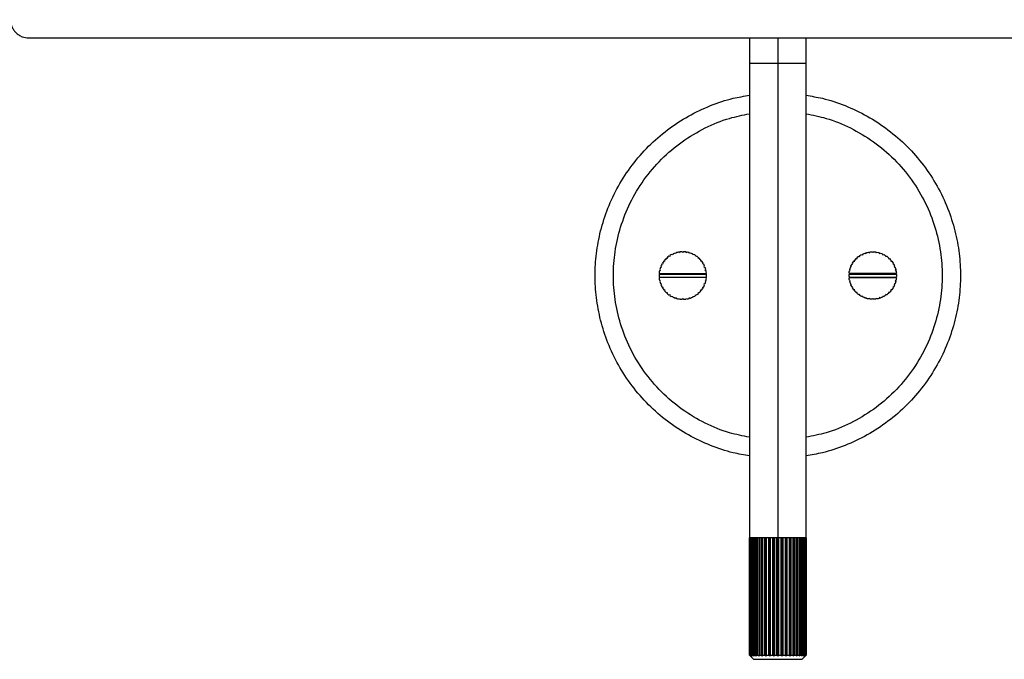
# Model space of a CAD drawing. Header units: millimetres. Extents: x -1281 to -81, y -234 to 266.
# Tile 3 of 7: x -888 to -619, y -234 to -59. Entities that reach past the tile are written whole.
import ezdxf

# ---------------------------------------------------------------- set-up
doc = ezdxf.new("R2010")
doc.units = ezdxf.units.MM

msp = doc.modelspace()

# ---------------------------------------------------------------- linework, layer by layer
at = {"color": 7, "linetype": 'Continuous', "lineweight": 25}
for p, q in [((-886, -64), (-476, -64)), ((-688.75, -64), (-688.75, -232.89)), ((-681, -64), (-681, -233.11)), ((-673.25, -232.89), (-673.25, -64)), ((-710.56, -123.78), (-710.81, -123.73)), ((-710.51, -123.53), (-710.56, -123.78)), ((-709.74, -123.31), (-709.98, -123.23)), ((-709.65, -123.07), (-709.74, -123.31)), ((-708.86, -122.97), (-709.09, -122.85)), ((-708.74, -122.74), (-708.86, -122.97)), ((-707.94, -122.76), (-708.15, -122.6)), ((-707.79, -122.55), (-707.94, -122.76)), ((-707, -122.69), (-707.18, -122.5)), ((-706.82, -122.5), (-707, -122.69)), ((-706.06, -122.76), (-706.21, -122.55)), ((-705.85, -122.6), (-706.06, -122.76)), ((-705.14, -122.97), (-705.26, -122.74)), ((-704.91, -122.85), (-705.14, -122.97)), ((-704.26, -123.31), (-704.35, -123.07)), ((-704.02, -123.23), (-704.26, -123.31)), ((-703.44, -123.78), (-703.49, -123.53)), ((-703.19, -123.73), (-703.44, -123.78)), ((-658.81, -123.73), (-658.56, -123.78)), ((-658.56, -123.78), (-658.51, -123.53)), ((-657.98, -123.23), (-657.74, -123.31)), ((-657.74, -123.31), (-657.65, -123.07)), ((-657.09, -122.85), (-656.86, -122.97)), ((-656.86, -122.97), (-656.74, -122.74)), ((-656.15, -122.6), (-655.94, -122.76)), ((-655.94, -122.76), (-655.79, -122.55)), ((-655.18, -122.5), (-655, -122.69)), ((-655, -122.69), (-654.82, -122.5)), ((-654.21, -122.55), (-654.06, -122.76)), ((-654.06, -122.76), (-653.85, -122.6)), ((-653.26, -122.74), (-653.14, -122.97)), ((-653.14, -122.97), (-652.91, -122.85)), ((-652.35, -123.07), (-652.26, -123.31)), ((-652.26, -123.31), (-652.02, -123.23)), ((-651.49, -123.53), (-651.44, -123.78)), ((-651.44, -123.78), (-651.19, -123.73)), ((-712.98, -126.46), (-712.88, -126.69)), ((-712.47, -125.84), (-712.72, -125.91)), ((-712.54, -125.59), (-712.47, -125.84)), ((-711.94, -125.06), (-712.19, -125.09)), ((-711.97, -124.81), (-711.94, -125.06)), ((-711.29, -124.37), (-711.55, -124.36)), ((-711.29, -124.11), (-711.29, -124.37)), ((-702.71, -124.37), (-702.71, -124.11)), ((-702.45, -124.36), (-702.71, -124.37)), ((-702.06, -125.06), (-702.03, -124.81)), ((-701.81, -125.09), (-702.06, -125.06)), ((-701.53, -125.84), (-701.46, -125.59)), ((-701.28, -125.91), (-701.53, -125.84)), ((-701.12, -126.69), (-701.02, -126.46)), ((-660.88, -126.69), (-660.98, -126.46)), ((-660.72, -125.91), (-660.47, -125.84)), ((-660.47, -125.84), (-660.54, -125.59)), ((-660.19, -125.09), (-659.94, -125.06)), ((-659.94, -125.06), (-659.97, -124.81)), ((-659.55, -124.36), (-659.29, -124.37)), ((-659.29, -124.37), (-659.29, -124.11)), ((-650.71, -124.11), (-650.71, -124.37)), ((-650.71, -124.37), (-650.45, -124.36)), ((-650.03, -124.81), (-650.06, -125.06)), ((-650.06, -125.06), (-649.81, -125.09)), ((-649.46, -125.59), (-649.53, -125.84)), ((-649.53, -125.84), (-649.28, -125.91)), ((-649.02, -126.46), (-649.12, -126.69)), ((-713.49, -128.7), (-713.3, -128.53)), ((-713.3, -129.47), (-713.49, -129.3)), ((-713.47, -128.33), (-713.3, -128.53)), ((-713.16, -127.59), (-713.38, -127.73)), ((-713.38, -128.6), (-700.62, -128.6)), ((-713.37, -128.44), (-700.63, -128.44)), ((-713.29, -127.38), (-713.16, -127.59)), ((-712.88, -126.69), (-713.12, -126.8)), ((-700.88, -126.8), (-701.12, -126.69)), ((-700.84, -127.59), (-700.71, -127.38)), ((-700.62, -127.73), (-700.84, -127.59)), ((-700.7, -128.53), (-700.53, -128.33)), ((-700.7, -128.53), (-700.51, -128.7)), ((-700.51, -129.3), (-700.7, -129.47)), ((-661.3, -128.53), (-661.49, -128.7)), ((-661.49, -129.3), (-661.3, -129.47)), ((-661.3, -128.53), (-661.47, -128.33)), ((-661.38, -127.73), (-661.16, -127.59)), ((-661.38, -128.6), (-648.62, -128.6)), ((-648.63, -128.44), (-661.37, -128.44)), ((-661.16, -127.59), (-661.29, -127.38)), ((-661.12, -126.8), (-660.88, -126.69)), ((-649.12, -126.69), (-648.88, -126.8)), ((-648.71, -127.38), (-648.84, -127.59)), ((-648.84, -127.59), (-648.62, -127.73)), ((-648.53, -128.33), (-648.7, -128.53)), ((-648.51, -128.7), (-648.7, -128.53)), ((-648.7, -129.47), (-648.51, -129.3)), ((-713.3, -129.47), (-713.47, -129.67)), ((-713.38, -129.4), (-700.62, -129.4)), ((-713.38, -130.27), (-713.16, -130.41)), ((-700.63, -129.56), (-713.37, -129.56)), ((-713.16, -130.41), (-713.29, -130.62)), ((-713.12, -131.2), (-712.88, -131.31)), ((-712.88, -131.31), (-712.98, -131.54)), ((-701.12, -131.31), (-700.88, -131.2)), ((-701.02, -131.54), (-701.12, -131.31)), ((-700.84, -130.41), (-700.62, -130.27)), ((-700.71, -130.62), (-700.84, -130.41)), ((-700.53, -129.67), (-700.7, -129.47)), ((-661.47, -129.67), (-661.3, -129.47)), ((-661.38, -129.4), (-648.62, -129.4)), ((-661.16, -130.41), (-661.38, -130.27)), ((-661.37, -129.56), (-648.63, -129.56)), ((-661.29, -130.62), (-661.16, -130.41)), ((-660.88, -131.31), (-661.12, -131.2)), ((-660.98, -131.54), (-660.88, -131.31)), ((-648.88, -131.2), (-649.12, -131.31)), ((-649.12, -131.31), (-649.02, -131.54)), ((-648.62, -130.27), (-648.84, -130.41)), ((-648.84, -130.41), (-648.71, -130.62)), ((-648.7, -129.47), (-648.53, -129.67)), ((-712.72, -132.09), (-712.47, -132.16)), ((-712.47, -132.16), (-712.54, -132.41)), ((-712.19, -132.91), (-711.94, -132.94)), ((-711.94, -132.94), (-711.97, -133.19)), ((-711.55, -133.64), (-711.29, -133.63)), ((-711.29, -133.63), (-711.29, -133.89)), ((-710.81, -134.27), (-710.56, -134.22)), ((-710.56, -134.22), (-710.51, -134.47)), ((-709.98, -134.77), (-709.74, -134.69)), ((-709.74, -134.69), (-709.65, -134.93)), ((-704.35, -134.93), (-704.26, -134.69)), ((-704.26, -134.69), (-704.02, -134.77)), ((-703.49, -134.47), (-703.44, -134.22)), ((-703.44, -134.22), (-703.19, -134.27)), ((-702.71, -133.63), (-702.45, -133.64)), ((-702.71, -133.89), (-702.71, -133.63)), ((-702.06, -132.94), (-701.81, -132.91)), ((-702.03, -133.19), (-702.06, -132.94)), ((-701.53, -132.16), (-701.28, -132.09)), ((-701.46, -132.41), (-701.53, -132.16)), ((-660.47, -132.16), (-660.72, -132.09)), ((-660.54, -132.41), (-660.47, -132.16)), ((-659.94, -132.94), (-660.19, -132.91)), ((-659.97, -133.19), (-659.94, -132.94)), ((-659.29, -133.63), (-659.55, -133.64)), ((-659.29, -133.89), (-659.29, -133.63)), ((-658.56, -134.22), (-658.81, -134.27)), ((-658.51, -134.47), (-658.56, -134.22)), ((-657.74, -134.69), (-657.98, -134.77)), ((-657.65, -134.93), (-657.74, -134.69)), ((-652.26, -134.69), (-652.35, -134.93)), ((-652.02, -134.77), (-652.26, -134.69)), ((-651.44, -134.22), (-651.49, -134.47)), ((-651.19, -134.27), (-651.44, -134.22)), ((-650.45, -133.64), (-650.71, -133.63)), ((-650.71, -133.63), (-650.71, -133.89)), ((-649.81, -132.91), (-650.06, -132.94)), ((-650.06, -132.94), (-650.03, -133.19)), ((-649.28, -132.09), (-649.53, -132.16)), ((-649.53, -132.16), (-649.46, -132.41)), ((-709.09, -135.15), (-708.86, -135.03)), ((-708.86, -135.03), (-708.74, -135.26)), ((-708.15, -135.4), (-707.94, -135.24)), ((-707.94, -135.24), (-707.79, -135.45)), ((-707.18, -135.5), (-707, -135.31)), ((-707, -135.31), (-706.82, -135.5)), ((-706.21, -135.45), (-706.06, -135.24)), ((-706.06, -135.24), (-705.85, -135.4)), ((-705.26, -135.26), (-705.14, -135.03)), ((-705.14, -135.03), (-704.91, -135.15)), ((-656.86, -135.03), (-657.09, -135.15)), ((-656.74, -135.26), (-656.86, -135.03)), ((-655.94, -135.24), (-656.15, -135.4)), ((-655.79, -135.45), (-655.94, -135.24)), ((-655, -135.31), (-655.18, -135.5)), ((-654.82, -135.5), (-655, -135.31)), ((-654.06, -135.24), (-654.21, -135.45)), ((-653.85, -135.4), (-654.06, -135.24)), ((-653.14, -135.03), (-653.26, -135.26)), ((-652.91, -135.15), (-653.14, -135.03)), ((-688.71, -200.79), (-688.75, -200.79)), ((-688.74, -232.89), (-688.74, -200.79)), ((-688.71, -200.79), (-688.71, -232.89)), ((-688.6, -232.89), (-688.6, -200.79)), ((-688.46, -200.79), (-688.6, -200.79)), ((-688.5, -200.79), (-688.5, -232.89)), ((-688.29, -232.89), (-688.29, -200.79)), ((-688.13, -200.79), (-688.13, -232.89)), ((-687.82, -232.89), (-687.82, -200.79)), ((-687.82, -200.79), (-687.82, -200.79)), ((-687.6, -200.79), (-687.6, -232.89)), ((-687.19, -232.89), (-687.19, -200.79)), ((-687.19, -200.79), (-687.19, -200.79)), ((-686.92, -200.79), (-686.92, -232.89)), ((-686.43, -232.89), (-686.43, -200.79)), ((-686.43, -200.79), (-686.43, -200.79)), ((-686.12, -200.79), (-686.12, -233.11)), ((-686.11, -200.79), (-686.11, -232.89)), ((-686.11, -200.79), (-686.11, -200.79)), ((-685.54, -232.89), (-685.54, -200.79)), ((-685.54, -200.79), (-685.54, -200.79)), ((-685.24, -200.79), (-685.24, -233.11)), ((-685.18, -200.79), (-685.18, -232.89)), ((-685.18, -200.79), (-685.18, -200.79)), ((-684.56, -232.89), (-684.56, -200.79)), ((-684.55, -200.79), (-684.56, -200.79)), ((-684.27, -200.79), (-684.27, -233.11)), ((-684.16, -200.79), (-684.17, -200.79)), ((-684.16, -200.79), (-684.16, -232.89)), ((-683.49, -232.89), (-683.49, -200.79)), ((-683.49, -200.79), (-683.49, -200.79)), ((-683.22, -200.79), (-683.22, -233.11)), ((-683.07, -200.79), (-683.08, -200.79)), ((-683.07, -200.79), (-683.07, -232.89)), ((-682.37, -232.89), (-682.37, -200.79)), ((-682.37, -200.79), (-682.37, -200.79)), ((-682.12, -200.79), (-682.12, -233.11)), ((-681.94, -200.79), (-681.94, -232.89)), ((-681.94, -200.79), (-681.94, -200.79)), ((-681.22, -232.89), (-681.22, -200.79)), ((-681.22, -200.79), (-681.22, -200.79)), ((-680.78, -200.79), (-680.78, -232.89)), ((-680.78, -200.79), (-680.78, -200.79)), ((-680.06, -232.89), (-680.06, -200.79)), ((-680.06, -200.79), (-680.06, -200.79)), ((-679.88, -200.79), (-679.88, -233.11)), ((-679.63, -200.79), (-679.63, -232.89)), ((-679.63, -200.79), (-679.63, -200.79)), ((-678.93, -232.89), (-678.93, -200.79)), ((-678.92, -200.79), (-678.93, -200.79)), ((-678.78, -200.79), (-678.78, -233.11)), ((-678.51, -200.79), (-678.51, -232.89)), ((-678.51, -200.79), (-678.51, -200.79)), ((-677.84, -232.89), (-677.84, -200.79)), ((-677.83, -200.79), (-677.84, -200.79)), ((-677.73, -200.79), (-677.73, -233.11)), ((-677.44, -200.79), (-677.45, -200.79)), ((-677.44, -200.79), (-677.44, -232.89)), ((-676.82, -232.89), (-676.82, -200.79)), ((-676.82, -200.79), (-676.82, -200.79)), ((-676.76, -200.79), (-676.76, -233.11)), ((-676.46, -200.79), (-676.46, -232.89)), ((-676.46, -200.79), (-676.46, -200.79)), ((-675.89, -232.89), (-675.89, -200.79)), ((-675.89, -200.79), (-675.89, -200.79)), ((-675.88, -200.79), (-675.88, -233.11)), ((-675.57, -200.79), (-675.57, -232.89)), ((-675.57, -200.79), (-675.57, -200.79)), ((-675.08, -232.89), (-675.08, -200.79)), ((-674.81, -200.79), (-674.81, -232.89)), ((-674.81, -200.79), (-674.81, -200.79)), ((-674.4, -232.89), (-674.4, -200.79)), ((-674.18, -200.79), (-674.18, -232.89)), ((-674.18, -200.79), (-674.18, -200.79)), ((-673.87, -232.89), (-673.87, -200.79)), ((-673.71, -200.79), (-673.71, -232.89)), ((-673.71, -200.79), (-673.71, -200.79)), ((-673.25, -200.79), (-673.53, -200.79)), ((-673.5, -232.89), (-673.5, -200.79)), ((-673.4, -200.79), (-673.4, -232.89)), ((-673.29, -232.89), (-673.29, -200.79)), ((-673.26, -200.79), (-673.26, -232.89)), ((-688.75, -232.89), (-687.64, -234)), ((-673.25, -232.89), (-674.36, -234))]:
    msp.add_line(p, q, dxfattribs=at)
for points, knots in [([(-891, -59), (-891, -59.59), (-890.89, -60.22), (-890.53, -61.15), (-890.37, -61.45), (-890, -62.02), (-889.78, -62.29), (-889.29, -62.78), (-889.02, -63), (-888.45, -63.37), (-888.15, -63.53), (-887.22, -63.89), (-886.59, -64), (-886, -64)], [0, 0, 0, 0, 0.25, 0.25, 0.375, 0.375, 0.5, 0.5, 0.625, 0.625, 0.75, 0.75, 1, 1, 1, 1]), ([(-681, -71), (-681.46, -71), (-681.93, -71), (-682.89, -71), (-683.38, -71), (-684.33, -71), (-684.8, -71), (-685.68, -71), (-686.1, -71), (-686.86, -71), (-687.2, -71), (-687.78, -71), (-688.02, -71), (-688.39, -71), (-688.53, -71), (-688.71, -71), (-688.75, -71), (-688.75, -71)], [0, 0, 0, 0, 0.125, 0.125, 0.25, 0.25, 0.375, 0.375, 0.5, 0.5, 0.625, 0.625, 0.75, 0.75, 0.875, 0.875, 1, 1, 1, 1]), ([(-681, -71), (-681.46, -71), (-681.93, -71), (-682.89, -71), (-683.38, -71), (-684.33, -71), (-684.8, -71), (-685.68, -71), (-686.1, -71), (-686.86, -71), (-687.2, -71), (-687.78, -71), (-688.02, -71), (-688.39, -71), (-688.53, -71), (-688.71, -71), (-688.75, -71), (-688.75, -71)], [0, 0, 0, 0, 0.125, 0.125, 0.25, 0.25, 0.375, 0.375, 0.5, 0.5, 0.625, 0.625, 0.75, 0.75, 0.875, 0.875, 1, 1, 1, 1]), ([(-673.25, -71), (-673.25, -71), (-673.29, -71), (-673.47, -71), (-673.61, -71), (-673.98, -71), (-674.22, -71), (-674.8, -71), (-675.14, -71), (-675.9, -71), (-676.32, -71), (-677.2, -71), (-677.67, -71), (-678.62, -71), (-679.11, -71), (-680.07, -71), (-680.54, -71), (-681, -71)], [0, 0, 0, 0, 0.125, 0.125, 0.25, 0.25, 0.375, 0.375, 0.5, 0.5, 0.625, 0.625, 0.75, 0.75, 0.875, 0.875, 1, 1, 1, 1]), ([(-673.25, -71), (-673.25, -71), (-673.29, -71), (-673.47, -71), (-673.61, -71), (-673.98, -71), (-674.22, -71), (-674.8, -71), (-675.14, -71), (-675.9, -71), (-676.32, -71), (-677.2, -71), (-677.67, -71), (-678.62, -71), (-679.11, -71), (-680.07, -71), (-680.54, -71), (-681, -71)], [0, 0, 0, 0, 0.125, 0.125, 0.25, 0.25, 0.375, 0.375, 0.5, 0.5, 0.625, 0.625, 0.75, 0.75, 0.875, 0.875, 1, 1, 1, 1]), ([(-688.75, -178.31), (-690.24, -178.07), (-693.88, -177.48), (-699.51, -175.58), (-705.56, -172.73), (-711.27, -168.99), (-716.47, -164.47), (-720.99, -159.27), (-724.73, -153.56), (-727.6, -147.51), (-729.6, -141.31), (-730.75, -135.12), (-731.12, -129), (-730.75, -122.88), (-729.6, -116.69), (-727.6, -110.49), (-724.73, -104.44), (-720.99, -98.73), (-716.47, -93.53), (-711.27, -89.01), (-705.56, -85.27), (-699.51, -82.42), (-693.88, -80.52), (-690.24, -79.93), (-688.75, -79.69)], [0, 0, 0, 0, 0.032031, 0.078119, 0.125483, 0.173737, 0.222449, 0.271161, 0.319415, 0.366779, 0.412867, 0.457358, 0.5, 0.542642, 0.587133, 0.633221, 0.680585, 0.728839, 0.777551, 0.826263, 0.874517, 0.921881, 0.967969, 1, 1, 1, 1]), ([(-673.25, -79.69), (-671.76, -79.93), (-668.12, -80.52), (-662.49, -82.42), (-656.44, -85.27), (-650.73, -89.01), (-645.53, -93.53), (-641.01, -98.73), (-637.27, -104.44), (-634.4, -110.49), (-632.4, -116.69), (-631.25, -122.88), (-630.88, -129), (-631.25, -135.12), (-632.4, -141.31), (-634.4, -147.51), (-637.27, -153.56), (-641.01, -159.27), (-645.53, -164.47), (-650.73, -168.99), (-656.44, -172.73), (-662.49, -175.58), (-668.12, -177.48), (-671.76, -178.07), (-673.25, -178.31)], [0, 0, 0, 0, 0.032031, 0.078119, 0.125483, 0.173737, 0.222449, 0.271161, 0.319415, 0.366779, 0.412867, 0.457358, 0.5, 0.542642, 0.587133, 0.633221, 0.680585, 0.728839, 0.777551, 0.826263, 0.874517, 0.921881, 0.967969, 1, 1, 1, 1]), ([(-688.75, -173.25), (-690.59, -172.89), (-694.77, -172.07), (-701, -169.51), (-707.3, -165.77), (-712.96, -160.96), (-717.77, -155.3), (-721.53, -149), (-724.16, -142.36), (-725.67, -135.65), (-726.16, -129), (-725.67, -122.35), (-724.16, -115.64), (-721.53, -109), (-717.77, -102.7), (-712.96, -97.04), (-707.3, -92.23), (-701, -88.49), (-694.77, -85.93), (-690.59, -85.11), (-688.75, -84.75)], [0, 0, 0, 0, 0.044647, 0.101468, 0.159818, 0.218964, 0.278109, 0.336459, 0.39328, 0.447953, 0.5, 0.552047, 0.60672, 0.663541, 0.721891, 0.781036, 0.840182, 0.898532, 0.955353, 1, 1, 1, 1]), ([(-673.25, -84.75), (-671.41, -85.11), (-667.23, -85.93), (-661, -88.49), (-654.7, -92.23), (-649.04, -97.04), (-644.23, -102.7), (-640.47, -109), (-637.84, -115.64), (-636.33, -122.35), (-635.84, -129), (-636.33, -135.65), (-637.84, -142.36), (-640.47, -149), (-644.23, -155.3), (-649.04, -160.96), (-654.7, -165.77), (-661, -169.51), (-667.23, -172.07), (-671.41, -172.89), (-673.25, -173.25)], [0, 0, 0, 0, 0.044647, 0.101468, 0.159818, 0.218964, 0.278109, 0.336459, 0.39328, 0.447953, 0.5, 0.552047, 0.60672, 0.663541, 0.721891, 0.781036, 0.840182, 0.898532, 0.955353, 1, 1, 1, 1]), ([(-681, -200.79), (-681.98, -200.79), (-684.01, -200.79), (-686.58, -200.79), (-688.13, -200.79), (-688.34, -200.79), (-688.38, -200.79)], [0, 0, 0, 0, 0.286464, 0.59653, 0.906596, 1, 1, 1, 1]), ([(-673.67, -200.79), (-673.7, -200.79), (-673.9, -200.79), (-675.43, -200.79), (-677.99, -200.79), (-680.02, -200.79), (-681, -200.79)], [0, 0, 0, 0, 0.068117, 0.386832, 0.705546, 1, 1, 1, 1]), ([(-687.64, -234), (-687.64, -234), (-687.61, -234), (-687.46, -234), (-687.34, -234), (-687.01, -234), (-686.81, -234), (-686.31, -234), (-686.02, -234), (-685.37, -234), (-685.01, -234), (-684.26, -234), (-683.85, -234), (-683.04, -234), (-682.62, -234), (-681.8, -234), (-681.39, -234), (-680.61, -234), (-680.2, -234), (-679.38, -234), (-678.96, -234), (-678.15, -234), (-677.74, -234), (-676.99, -234), (-676.63, -234), (-675.98, -234), (-675.69, -234), (-675.19, -234), (-674.99, -234), (-674.66, -234), (-674.54, -234), (-674.39, -234), (-674.36, -234), (-674.36, -234)], [0, 0, 0, 0, 0.0625, 0.0625, 0.125, 0.125, 0.1875, 0.1875, 0.25, 0.25, 0.3125, 0.3125, 0.375, 0.375, 0.4375, 0.4375, 0.5, 0.5, 0.5625, 0.5625, 0.625, 0.625, 0.6875, 0.6875, 0.75, 0.75, 0.8125, 0.8125, 0.875, 0.875, 0.9375, 0.9375, 1, 1, 1, 1])]:
    msp.add_open_spline(points, degree=3, knots=knots, dxfattribs=at)
for points in [[(-710.81, -123.73), (-710.98, -123.85), (-711.13, -123.98), (-711.29, -124.11)], [(-709.98, -123.23), (-710.16, -123.32), (-710.34, -123.42), (-710.51, -123.53)], [(-709.09, -122.85), (-709.28, -122.91), (-709.47, -122.98), (-709.65, -123.07)], [(-708.15, -122.6), (-708.35, -122.64), (-708.55, -122.68), (-708.74, -122.74)], [(-707.18, -122.5), (-707.39, -122.51), (-707.59, -122.52), (-707.79, -122.55)], [(-706.21, -122.55), (-706.41, -122.52), (-706.61, -122.51), (-706.82, -122.5)], [(-705.26, -122.74), (-705.45, -122.68), (-705.65, -122.64), (-705.85, -122.6)], [(-704.35, -123.07), (-704.53, -122.98), (-704.72, -122.91), (-704.91, -122.85)], [(-703.49, -123.53), (-703.66, -123.42), (-703.84, -123.32), (-704.02, -123.23)], [(-702.71, -124.11), (-702.87, -123.98), (-703.02, -123.85), (-703.19, -123.73)], [(-659.29, -124.11), (-659.13, -123.98), (-658.98, -123.85), (-658.81, -123.73)], [(-658.51, -123.53), (-658.34, -123.42), (-658.16, -123.32), (-657.98, -123.23)], [(-657.65, -123.07), (-657.47, -122.98), (-657.28, -122.91), (-657.09, -122.85)], [(-656.74, -122.74), (-656.55, -122.68), (-656.35, -122.64), (-656.15, -122.6)], [(-655.79, -122.55), (-655.59, -122.52), (-655.39, -122.51), (-655.18, -122.5)], [(-654.82, -122.5), (-654.61, -122.51), (-654.41, -122.52), (-654.21, -122.55)], [(-653.85, -122.6), (-653.65, -122.64), (-653.45, -122.68), (-653.26, -122.74)], [(-652.91, -122.85), (-652.72, -122.91), (-652.53, -122.98), (-652.35, -123.07)], [(-652.02, -123.23), (-651.84, -123.32), (-651.66, -123.42), (-651.49, -123.53)], [(-651.19, -123.73), (-651.02, -123.85), (-650.87, -123.98), (-650.71, -124.11)], [(-712.72, -125.91), (-712.81, -126.09), (-712.9, -126.27), (-712.98, -126.46)], [(-712.19, -125.09), (-712.32, -125.25), (-712.43, -125.42), (-712.54, -125.59)], [(-711.55, -124.36), (-711.7, -124.5), (-711.84, -124.65), (-711.97, -124.81)], [(-702.03, -124.81), (-702.16, -124.65), (-702.3, -124.5), (-702.45, -124.36)], [(-701.46, -125.59), (-701.57, -125.42), (-701.68, -125.25), (-701.81, -125.09)], [(-701.02, -126.46), (-701.1, -126.27), (-701.19, -126.09), (-701.28, -125.91)], [(-660.98, -126.46), (-660.9, -126.27), (-660.81, -126.09), (-660.72, -125.91)], [(-660.54, -125.59), (-660.43, -125.42), (-660.32, -125.25), (-660.19, -125.09)], [(-659.97, -124.81), (-659.84, -124.65), (-659.7, -124.5), (-659.55, -124.36)], [(-650.45, -124.36), (-650.3, -124.5), (-650.16, -124.65), (-650.03, -124.81)], [(-649.81, -125.09), (-649.68, -125.25), (-649.57, -125.42), (-649.46, -125.59)], [(-649.28, -125.91), (-649.19, -126.09), (-649.1, -126.27), (-649.02, -126.46)], [(-713.49, -128.7), (-713.5, -128.8), (-713.5, -128.9), (-713.5, -129)], [(-713.5, -129), (-713.5, -129.1), (-713.5, -129.2), (-713.49, -129.3)], [(-713.38, -127.73), (-713.41, -127.93), (-713.44, -128.13), (-713.47, -128.33)], [(-713.12, -126.8), (-713.18, -126.99), (-713.24, -127.18), (-713.29, -127.38)], [(-700.71, -127.38), (-700.76, -127.18), (-700.82, -126.99), (-700.88, -126.8)], [(-700.53, -128.33), (-700.56, -128.13), (-700.59, -127.93), (-700.62, -127.73)], [(-700.51, -129.3), (-700.5, -129.1), (-700.5, -128.9), (-700.51, -128.7)], [(-661.49, -129.3), (-661.5, -129.1), (-661.5, -128.9), (-661.49, -128.7)], [(-661.47, -128.33), (-661.44, -128.13), (-661.41, -127.93), (-661.38, -127.73)], [(-661.29, -127.38), (-661.24, -127.18), (-661.18, -126.99), (-661.12, -126.8)], [(-648.88, -126.8), (-648.82, -126.99), (-648.76, -127.18), (-648.71, -127.38)], [(-648.62, -127.73), (-648.59, -127.93), (-648.56, -128.13), (-648.53, -128.33)], [(-648.51, -128.7), (-648.5, -128.8), (-648.5, -128.9), (-648.5, -129)], [(-648.5, -129), (-648.5, -129.1), (-648.5, -129.2), (-648.51, -129.3)], [(-713.47, -129.67), (-713.44, -129.87), (-713.41, -130.07), (-713.38, -130.27)], [(-713.29, -130.62), (-713.24, -130.82), (-713.18, -131.01), (-713.12, -131.2)], [(-712.98, -131.54), (-712.9, -131.73), (-712.81, -131.91), (-712.72, -132.09)], [(-701.28, -132.09), (-701.19, -131.91), (-701.1, -131.73), (-701.02, -131.54)], [(-700.88, -131.2), (-700.82, -131.01), (-700.76, -130.82), (-700.71, -130.62)], [(-700.62, -130.27), (-700.59, -130.07), (-700.56, -129.87), (-700.53, -129.67)], [(-661.38, -130.27), (-661.41, -130.07), (-661.44, -129.87), (-661.47, -129.67)], [(-661.12, -131.2), (-661.18, -131.01), (-661.24, -130.82), (-661.29, -130.62)], [(-660.72, -132.09), (-660.81, -131.91), (-660.9, -131.73), (-660.98, -131.54)], [(-649.02, -131.54), (-649.1, -131.73), (-649.19, -131.91), (-649.28, -132.09)], [(-648.71, -130.62), (-648.76, -130.82), (-648.82, -131.01), (-648.88, -131.2)], [(-648.53, -129.67), (-648.56, -129.87), (-648.59, -130.07), (-648.62, -130.27)], [(-712.54, -132.41), (-712.43, -132.58), (-712.32, -132.75), (-712.19, -132.91)], [(-711.97, -133.19), (-711.84, -133.35), (-711.7, -133.5), (-711.55, -133.64)], [(-711.29, -133.89), (-711.13, -134.02), (-710.98, -134.15), (-710.81, -134.27)], [(-710.51, -134.47), (-710.34, -134.58), (-710.16, -134.68), (-709.98, -134.77)], [(-704.02, -134.77), (-703.84, -134.68), (-703.66, -134.58), (-703.49, -134.47)], [(-703.19, -134.27), (-703.02, -134.15), (-702.87, -134.02), (-702.71, -133.89)], [(-702.45, -133.64), (-702.3, -133.5), (-702.16, -133.35), (-702.03, -133.19)], [(-701.81, -132.91), (-701.68, -132.75), (-701.57, -132.58), (-701.46, -132.41)], [(-660.19, -132.91), (-660.32, -132.75), (-660.43, -132.58), (-660.54, -132.41)], [(-659.55, -133.64), (-659.7, -133.5), (-659.84, -133.35), (-659.97, -133.19)], [(-658.81, -134.27), (-658.98, -134.15), (-659.13, -134.02), (-659.29, -133.89)], [(-657.98, -134.77), (-658.16, -134.68), (-658.34, -134.58), (-658.51, -134.47)], [(-651.49, -134.47), (-651.66, -134.58), (-651.84, -134.68), (-652.02, -134.77)], [(-650.71, -133.89), (-650.87, -134.02), (-651.02, -134.15), (-651.19, -134.27)], [(-650.03, -133.19), (-650.16, -133.35), (-650.3, -133.5), (-650.45, -133.64)], [(-649.46, -132.41), (-649.57, -132.58), (-649.68, -132.75), (-649.81, -132.91)], [(-709.65, -134.93), (-709.47, -135.02), (-709.28, -135.09), (-709.09, -135.15)], [(-708.74, -135.26), (-708.55, -135.32), (-708.35, -135.36), (-708.15, -135.4)], [(-707.79, -135.45), (-707.59, -135.48), (-707.39, -135.49), (-707.18, -135.5)], [(-706.82, -135.5), (-706.61, -135.49), (-706.41, -135.48), (-706.21, -135.45)], [(-705.85, -135.4), (-705.65, -135.36), (-705.45, -135.32), (-705.26, -135.26)], [(-704.91, -135.15), (-704.72, -135.09), (-704.53, -135.02), (-704.35, -134.93)], [(-657.09, -135.15), (-657.28, -135.09), (-657.47, -135.02), (-657.65, -134.93)], [(-656.15, -135.4), (-656.35, -135.36), (-656.55, -135.32), (-656.74, -135.26)], [(-655.18, -135.5), (-655.39, -135.49), (-655.59, -135.48), (-655.79, -135.45)], [(-654.21, -135.45), (-654.41, -135.48), (-654.61, -135.49), (-654.82, -135.5)], [(-653.26, -135.26), (-653.45, -135.32), (-653.65, -135.36), (-653.85, -135.4)], [(-652.35, -134.93), (-652.53, -135.02), (-652.72, -135.09), (-652.91, -135.15)], [(-688.6, -200.79), (-688.65, -200.79), (-688.68, -200.79), (-688.71, -200.79)], [(-688.29, -200.79), (-688.37, -200.79), (-688.44, -200.79), (-688.5, -200.79)], [(-687.82, -200.79), (-687.93, -200.79), (-688.04, -200.79), (-688.13, -200.79)], [(-687.19, -200.79), (-687.34, -200.79), (-687.47, -200.79), (-687.6, -200.79)], [(-686.43, -200.79), (-686.6, -200.79), (-686.77, -200.79), (-686.92, -200.79)], [(-685.54, -200.79), (-685.74, -200.79), (-685.93, -200.79), (-686.11, -200.79)], [(-684.56, -200.79), (-684.77, -200.79), (-684.98, -200.79), (-685.18, -200.79)], [(-683.49, -200.79), (-683.72, -200.79), (-683.94, -200.79), (-684.16, -200.79)], [(-682.37, -200.79), (-682.61, -200.79), (-682.84, -200.79), (-683.07, -200.79)], [(-681.22, -200.79), (-681.46, -200.79), (-681.7, -200.79), (-681.94, -200.79)], [(-680.06, -200.79), (-680.3, -200.79), (-680.54, -200.79), (-680.78, -200.79)], [(-678.93, -200.79), (-679.16, -200.79), (-679.39, -200.79), (-679.63, -200.79)], [(-677.84, -200.79), (-678.06, -200.79), (-678.28, -200.79), (-678.51, -200.79)], [(-676.82, -200.79), (-677.02, -200.79), (-677.23, -200.79), (-677.44, -200.79)], [(-675.89, -200.79), (-676.07, -200.79), (-676.26, -200.79), (-676.46, -200.79)], [(-675.08, -200.79), (-675.23, -200.79), (-675.4, -200.79), (-675.57, -200.79)], [(-674.4, -200.79), (-674.53, -200.79), (-674.66, -200.79), (-674.81, -200.79)], [(-673.87, -200.79), (-673.96, -200.79), (-674.07, -200.79), (-674.18, -200.79)], [(-673.5, -200.79), (-673.56, -200.79), (-673.63, -200.79), (-673.71, -200.79)], [(-673.29, -200.79), (-673.32, -200.79), (-673.35, -200.79), (-673.4, -200.79)], [(-688.75, -232.89), (-688.75, -232.89), (-688.75, -232.89), (-688.74, -232.89)], [(-688.74, -232.89), (-688.66, -232.97), (-688.59, -233.04), (-688.51, -233.11)], [(-688.51, -233.11), (-688.57, -233.04), (-688.64, -232.97), (-688.71, -232.89)], [(-688.71, -232.89), (-688.68, -232.89), (-688.65, -232.89), (-688.6, -232.89)], [(-688.6, -232.89), (-688.51, -232.97), (-688.43, -233.04), (-688.34, -233.11)], [(-688.34, -233.11), (-688.39, -233.04), (-688.45, -232.97), (-688.5, -232.89)], [(-688.5, -232.89), (-688.44, -232.89), (-688.37, -232.89), (-688.29, -232.89)], [(-688.29, -232.89), (-688.2, -232.97), (-688.1, -233.04), (-688.01, -233.11)], [(-688.01, -233.11), (-688.05, -233.04), (-688.09, -232.97), (-688.13, -232.89)], [(-688.13, -232.89), (-688.04, -232.89), (-687.93, -232.89), (-687.82, -232.89)], [(-687.82, -232.89), (-687.72, -232.97), (-687.62, -233.04), (-687.52, -233.11)], [(-687.52, -233.11), (-687.55, -233.04), (-687.57, -232.97), (-687.6, -232.89)], [(-687.6, -232.89), (-687.47, -232.89), (-687.34, -232.89), (-687.19, -232.89)], [(-687.19, -232.89), (-687.09, -232.97), (-686.99, -233.04), (-686.89, -233.11)], [(-686.89, -233.11), (-686.9, -233.04), (-686.91, -232.97), (-686.92, -232.89)], [(-686.92, -232.89), (-686.77, -232.89), (-686.6, -232.89), (-686.43, -232.89)], [(-686.43, -232.89), (-686.33, -232.97), (-686.22, -233.04), (-686.12, -233.11)], [(-686.12, -233.11), (-686.12, -233.04), (-686.11, -232.97), (-686.11, -232.89)], [(-686.11, -232.89), (-685.93, -232.89), (-685.74, -232.89), (-685.54, -232.89)], [(-685.54, -232.89), (-685.44, -232.97), (-685.34, -233.04), (-685.24, -233.11)], [(-685.24, -233.11), (-685.22, -233.04), (-685.2, -232.97), (-685.18, -232.89)], [(-685.18, -232.89), (-684.98, -232.89), (-684.77, -232.89), (-684.56, -232.89)], [(-684.56, -232.89), (-684.46, -232.97), (-684.36, -233.04), (-684.27, -233.11)], [(-684.27, -233.11), (-684.23, -233.04), (-684.2, -232.97), (-684.16, -232.89)], [(-684.16, -232.89), (-683.94, -232.89), (-683.72, -232.89), (-683.49, -232.89)], [(-683.49, -232.89), (-683.4, -232.97), (-683.31, -233.04), (-683.22, -233.11)], [(-683.22, -233.11), (-683.17, -233.04), (-683.12, -232.97), (-683.07, -232.89)], [(-683.07, -232.89), (-682.84, -232.89), (-682.61, -232.89), (-682.37, -232.89)], [(-682.37, -232.89), (-682.29, -232.97), (-682.21, -233.04), (-682.12, -233.11)], [(-682.12, -233.11), (-682.06, -233.04), (-682, -232.97), (-681.94, -232.89)], [(-681.94, -232.89), (-681.7, -232.89), (-681.46, -232.89), (-681.22, -232.89)], [(-681.22, -232.89), (-681.15, -232.97), (-681.07, -233.04), (-681, -233.11)], [(-681, -233.11), (-680.93, -233.04), (-680.85, -232.97), (-680.78, -232.89)], [(-680.78, -232.89), (-680.54, -232.89), (-680.3, -232.89), (-680.06, -232.89)], [(-680.06, -232.89), (-680, -232.97), (-679.94, -233.04), (-679.88, -233.11)], [(-679.88, -233.11), (-679.79, -233.04), (-679.71, -232.97), (-679.63, -232.89)], [(-679.63, -232.89), (-679.39, -232.89), (-679.16, -232.89), (-678.93, -232.89)], [(-678.93, -232.89), (-678.88, -232.97), (-678.83, -233.04), (-678.78, -233.11)], [(-678.78, -233.11), (-678.69, -233.04), (-678.6, -232.97), (-678.51, -232.89)], [(-678.51, -232.89), (-678.28, -232.89), (-678.06, -232.89), (-677.84, -232.89)], [(-677.84, -232.89), (-677.8, -232.97), (-677.77, -233.04), (-677.73, -233.11)], [(-677.73, -233.11), (-677.64, -233.04), (-677.54, -232.97), (-677.44, -232.89)], [(-677.44, -232.89), (-677.23, -232.89), (-677.02, -232.89), (-676.82, -232.89)], [(-676.82, -232.89), (-676.8, -232.97), (-676.78, -233.04), (-676.76, -233.11)], [(-676.76, -233.11), (-676.66, -233.04), (-676.56, -232.97), (-676.46, -232.89)], [(-676.46, -232.89), (-676.26, -232.89), (-676.07, -232.89), (-675.89, -232.89)], [(-675.89, -232.89), (-675.89, -232.97), (-675.88, -233.04), (-675.88, -233.11)], [(-675.88, -233.11), (-675.78, -233.04), (-675.67, -232.97), (-675.57, -232.89)], [(-675.57, -232.89), (-675.4, -232.89), (-675.23, -232.89), (-675.08, -232.89)], [(-675.08, -232.89), (-675.09, -232.97), (-675.1, -233.04), (-675.11, -233.11)], [(-675.11, -233.11), (-675.01, -233.04), (-674.91, -232.97), (-674.81, -232.89)], [(-674.81, -232.89), (-674.66, -232.89), (-674.53, -232.89), (-674.4, -232.89)], [(-674.4, -232.89), (-674.43, -232.97), (-674.45, -233.04), (-674.48, -233.11)], [(-674.48, -233.11), (-674.38, -233.04), (-674.28, -232.97), (-674.18, -232.89)], [(-674.18, -232.89), (-674.07, -232.89), (-673.96, -232.89), (-673.87, -232.89)], [(-673.87, -232.89), (-673.91, -232.97), (-673.95, -233.04), (-673.99, -233.11)], [(-673.99, -233.11), (-673.9, -233.04), (-673.8, -232.97), (-673.71, -232.89)], [(-673.71, -232.89), (-673.63, -232.89), (-673.56, -232.89), (-673.5, -232.89)], [(-673.5, -232.89), (-673.55, -232.97), (-673.61, -233.04), (-673.66, -233.11)], [(-673.66, -233.11), (-673.57, -233.04), (-673.49, -232.97), (-673.4, -232.89)], [(-673.29, -232.89), (-673.36, -232.97), (-673.43, -233.04), (-673.49, -233.11)], [(-673.49, -233.11), (-673.41, -233.04), (-673.34, -232.97), (-673.26, -232.89)], [(-673.4, -232.89), (-673.35, -232.89), (-673.32, -232.89), (-673.29, -232.89)], [(-673.26, -232.89), (-673.25, -232.89), (-673.25, -232.89), (-673.25, -232.89)]]:
    msp.add_open_spline(points, degree=3, dxfattribs=at)

doc.saveas('drawing.dxf')
